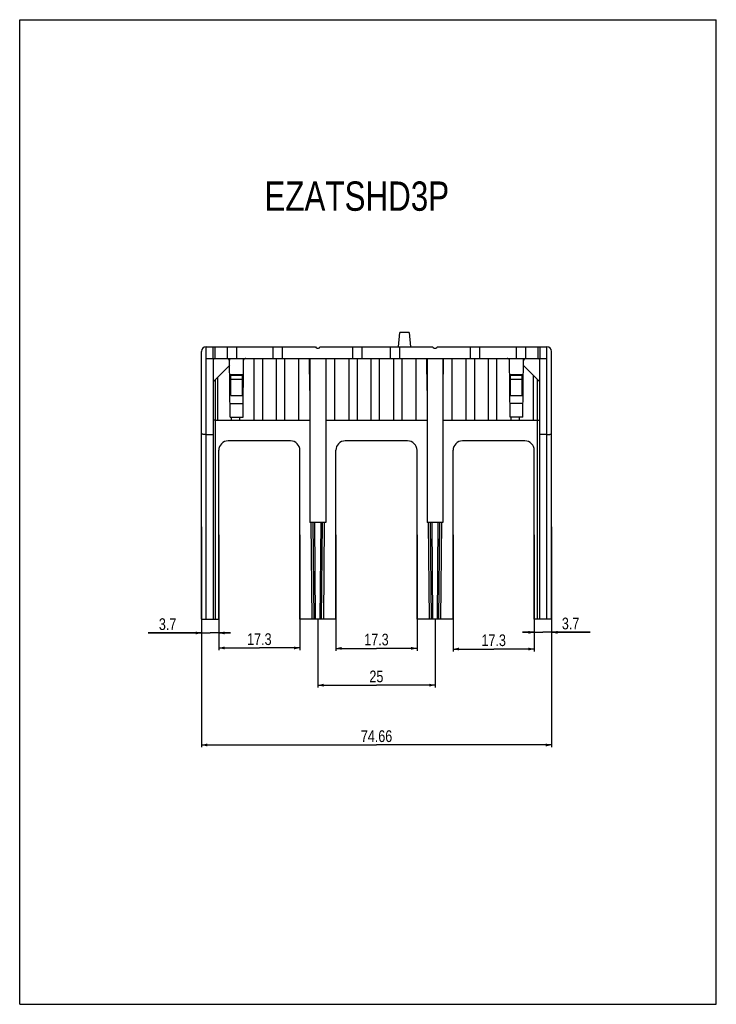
# Model space of a CAD drawing. Header units: millimetres. Extents: x 0 to 148, y 0 to 210.
import ezdxf

# ---------------------------------------------------------------- set-up
doc = ezdxf.new("R2010")
doc.units = ezdxf.units.MM
doc.header["$LTSCALE"] = 13.688889
doc.layers.get('0').update_dxf_attribs({"linetype": 'CONTINUOUS'})
doc.layers.add('00_COMPONENTS', color=7, linetype='CONTINUOUS')
doc.styles.get("Standard").update_dxf_attribs({"font": 'txt', "width": 0.8})
doc.dimstyles.new('DIMSTYLE_1', dxfattribs={"dimtxt": 2.5, "dimasz": 1.25, "dimexe": 1, "dimexo": 0, "dimgap": 1.25, "dimtad": 1, "dimdsep": 46, "dimtxsty": 'Standard', "dimblk": '_FILLED', "dimblk1": '_FILLED', "dimblk2": '_FILLED', "dimcen": 0.09, "dimadec": 0, "dimazin": 0, "dimtp": 0.15, "dimtm": 0.15, "dimtfac": 1, "dimtofl": 0, "dimtmove": 0, "dimatfit": 3, "dimldrblk": '_FILLED', "dimfxl": 1, "dimtolj": 1, "dimarcsym": 0})
doc.dimstyles.new('DIMSTYLE_2', dxfattribs={"dimtxt": 2.5, "dimasz": 1.25, "dimexe": 1, "dimexo": 0, "dimgap": 1.25, "dimtad": 1, "dimdsep": 46, "dimtxsty": 'Standard', "dimblk": '_FILLED', "dimblk1": '_FILLED', "dimblk2": '_FILLED', "dimcen": 0.09, "dimadec": 0, "dimazin": 0, "dimtp": 0.1, "dimtm": 0.1, "dimtfac": 1, "dimtofl": 0, "dimtmove": 0, "dimatfit": 3, "dimldrblk": '_FILLED', "dimfxl": 1, "dimtolj": 1, "dimarcsym": 0})
doc.dimstyles.new('DIMSTYLE_3', dxfattribs={"dimtxt": 2.5, "dimasz": 1.25, "dimexe": 1, "dimexo": 0, "dimgap": 1.25, "dimtad": 1, "dimdsep": 46, "dimtxsty": 'Standard', "dimblk": '_FILLED', "dimblk1": '_FILLED', "dimblk2": '_FILLED', "dimcen": 0.09, "dimadec": 0, "dimazin": 0, "dimtp": 0.05, "dimtm": 0.05, "dimtfac": 1, "dimtofl": 0, "dimtmove": 0, "dimatfit": 3, "dimldrblk": '_FILLED', "dimfxl": 1, "dimtolj": 1, "dimarcsym": 0})

# ---------------------------------------------------------------- blocks, each defined once
blk = doc.blocks.new('_FILLED')
at = {"color": 0, "linetype": 'ByBlock'}
blk.add_solid([(0, 0), (-1, 0.25), (-1, -0.25)], dxfattribs=at)
blk = doc.blocks.new('*D1')
at = {"color": 2, "linetype": 'Continuous'}
for p, q in [((38.74, 82.16), (38.74, 54.81)), ((113.4, 82.16), (113.4, 54.81)), ((38.74, 55.31), (76.07, 55.31)), ((113.4, 55.31), (76.07, 55.31))]:
    blk.add_line(p, q, dxfattribs=at)
at = {"color": 2, "linetype": 'Continuous', "xscale": 1.25, "yscale": 1.25, "zscale": 1.25, "rotation": 180}
blk.add_blockref('_FILLED', (38.74, 55.31), dxfattribs=at)
at = {"color": 2, "linetype": 'Continuous', "xscale": 1.25, "yscale": 1.25, "zscale": 1.25}
blk.add_blockref('_FILLED', (113.4, 55.31), dxfattribs=at)
at = {"color": 2, "linetype": 'Continuous', "insert": (76.07, 58.44), "char_height": 2.5, "width": 10, "attachment_point": 2, "line_spacing_factor": 0.9}
blk.add_mtext('74.66', dxfattribs=at)
blk = doc.blocks.new('*D2')
at = {"color": 2, "linetype": 'Continuous'}
for p, q in [((63.54, 82.16), (63.54, 67.56)), ((88.54, 82.16), (88.54, 67.56)), ((63.54, 68.06), (76.04, 68.06)), ((88.54, 68.06), (76.04, 68.06))]:
    blk.add_line(p, q, dxfattribs=at)
at = {"color": 2, "linetype": 'Continuous', "xscale": 1.25, "yscale": 1.25, "zscale": 1.25, "rotation": 180}
blk.add_blockref('_FILLED', (63.54, 68.06), dxfattribs=at)
at = {"color": 2, "linetype": 'Continuous', "xscale": 1.25, "yscale": 1.25, "zscale": 1.25}
blk.add_blockref('_FILLED', (88.54, 68.06), dxfattribs=at)
at = {"color": 2, "linetype": 'Continuous', "insert": (76.04, 71.18), "char_height": 2.5, "width": 4, "attachment_point": 2, "line_spacing_factor": 0.9}
blk.add_mtext('25', dxfattribs=at)
blk = doc.blocks.new('*D3')
at = {"color": 2, "linetype": 'Continuous'}
for p, q in [((42.44, 100.16), (42.44, 75.5)), ((59.74, 100.16), (59.74, 75.5)), ((42.44, 76), (51.09, 76)), ((59.74, 76), (51.09, 76))]:
    blk.add_line(p, q, dxfattribs=at)
at = {"color": 2, "linetype": 'Continuous', "xscale": 1.25, "yscale": 1.25, "zscale": 1.25, "rotation": 180}
blk.add_blockref('_FILLED', (42.44, 76), dxfattribs=at)
at = {"color": 2, "linetype": 'Continuous', "xscale": 1.25, "yscale": 1.25, "zscale": 1.25}
blk.add_blockref('_FILLED', (59.74, 76), dxfattribs=at)
at = {"color": 2, "linetype": 'Continuous', "insert": (51.09, 79.13), "char_height": 2.5, "width": 8, "attachment_point": 2, "line_spacing_factor": 0.9}
blk.add_mtext('17.3', dxfattribs=at)
blk = doc.blocks.new('*D4')
at = {"color": 2, "linetype": 'Continuous'}
for p, q in [((67.4, 100.16), (67.4, 75.42)), ((84.7, 100.16), (84.7, 75.42)), ((67.4, 75.92), (76.05, 75.92)), ((84.7, 75.92), (76.05, 75.92))]:
    blk.add_line(p, q, dxfattribs=at)
at = {"color": 2, "linetype": 'Continuous', "xscale": 1.25, "yscale": 1.25, "zscale": 1.25, "rotation": 180}
blk.add_blockref('_FILLED', (67.4, 75.92), dxfattribs=at)
at = {"color": 2, "linetype": 'Continuous', "xscale": 1.25, "yscale": 1.25, "zscale": 1.25}
blk.add_blockref('_FILLED', (84.7, 75.92), dxfattribs=at)
at = {"color": 2, "linetype": 'Continuous', "insert": (76.05, 79.05), "char_height": 2.5, "width": 8, "attachment_point": 2, "line_spacing_factor": 0.9}
blk.add_mtext('17.3', dxfattribs=at)
blk = doc.blocks.new('*D5')
at = {"color": 2, "linetype": 'Continuous'}
for p, q in [((92.4, 100.16), (92.4, 75.27)), ((109.7, 100.16), (109.7, 75.27)), ((92.4, 75.77), (101.05, 75.77)), ((109.7, 75.77), (101.05, 75.77))]:
    blk.add_line(p, q, dxfattribs=at)
at = {"color": 2, "linetype": 'Continuous', "xscale": 1.25, "yscale": 1.25, "zscale": 1.25, "rotation": 180}
blk.add_blockref('_FILLED', (92.4, 75.77), dxfattribs=at)
at = {"color": 2, "linetype": 'Continuous', "xscale": 1.25, "yscale": 1.25, "zscale": 1.25}
blk.add_blockref('_FILLED', (109.7, 75.77), dxfattribs=at)
at = {"color": 2, "linetype": 'Continuous', "insert": (101.05, 78.9), "char_height": 2.5, "width": 8, "attachment_point": 2, "line_spacing_factor": 0.9}
blk.add_mtext('17.3', dxfattribs=at)
blk = doc.blocks.new('*D6')
at = {"color": 2, "linetype": 'Continuous'}
for p, q in [((113.4, 101.87), (113.4, 78.84)), ((109.7, 100.16), (109.7, 78.84)), ((109.7, 79.34), (107.2, 79.34)), ((107.2, 79.34), (111.55, 79.34)), ((121.58, 79.34), (111.55, 79.34)), ((113.4, 79.34), (121.58, 79.34))]:
    blk.add_line(p, q, dxfattribs=at)
at = {"color": 2, "linetype": 'Continuous', "xscale": 1.25, "yscale": 1.25, "zscale": 1.25}
blk.add_blockref('_FILLED', (109.7, 79.34), dxfattribs=at)
at = {"color": 2, "linetype": 'Continuous', "xscale": 1.25, "yscale": 1.25, "zscale": 1.25, "rotation": 180}
blk.add_blockref('_FILLED', (113.4, 79.34), dxfattribs=at)
at = {"color": 2, "linetype": 'Continuous', "insert": (115.58, 82.47), "char_height": 2.5, "width": 6, "attachment_point": 1, "line_spacing_factor": 0.9}
blk.add_mtext('3.7', dxfattribs=at)
blk = doc.blocks.new('*D7')
at = {"color": 2, "linetype": 'Continuous'}
for p, q in [((38.74, 101.87), (38.74, 78.7)), ((42.44, 100.16), (42.44, 78.7)), ((38.74, 79.2), (27.39, 79.2)), ((27.39, 79.2), (40.59, 79.2)), ((44.94, 79.2), (40.59, 79.2)), ((42.44, 79.2), (44.94, 79.2))]:
    blk.add_line(p, q, dxfattribs=at)
at = {"color": 2, "linetype": 'Continuous', "xscale": 1.25, "yscale": 1.25, "zscale": 1.25}
blk.add_blockref('_FILLED', (38.74, 79.2), dxfattribs=at)
at = {"color": 2, "linetype": 'Continuous', "xscale": 1.25, "yscale": 1.25, "zscale": 1.25, "rotation": 180}
blk.add_blockref('_FILLED', (42.44, 79.2), dxfattribs=at)
at = {"color": 2, "linetype": 'Continuous', "insert": (33.39, 82.33), "char_height": 2.5, "width": 6, "attachment_point": 3, "line_spacing_factor": 0.9}
blk.add_mtext('3.7', dxfattribs=at)

msp = doc.modelspace()

# ---------------------------------------------------------------- linework, layer by layer
at = {"color": 7, "linetype": 'Continuous'}
for p, q in [((0, 0), (0, 210)), ((0, 210), (148.5, 210)), ((148.5, 0), (148.5, 210)), ((0, 0), (148.5, 0))]:
    msp.add_line(p, q, dxfattribs=at)
at = {"layer": '00_COMPONENTS', "color": 7, "linetype": 'Continuous'}
for p, q in [((80.755, 140.258), (81.018, 143.258)), ((83.055, 143.258), (81.018, 143.258)), ((83.055, 143.258), (83.318, 140.258)), ((38.736, 82.158), (38.736, 139.258)), ((39.736, 140.258), (63.086, 140.258)), ((41.236, 137.758), (41.236, 140.258)), ((44.236, 140.258), (44.236, 137.758)), ((56.036, 137.758), (56.036, 140.258)), ((63.386, 139.958), (63.686, 139.958)), ((63.986, 140.258), (88.086, 140.258)), ((71.036, 137.758), (71.036, 140.258)), ((81.036, 137.758), (81.036, 140.258)), ((88.386, 139.958), (88.686, 139.958)), ((88.986, 140.258), (112.396, 140.258)), ((96.036, 140.258), (96.036, 137.758)), ((107.896, 137.758), (107.896, 140.258)), ((110.896, 140.258), (110.896, 137.758)), ((113.396, 82.158), (113.396, 139.258)), ((39.736, 137.758), (112.396, 137.758)), ((41.236, 137.258), (41.236, 82.158)), ((44.736, 137.758), (44.736, 137.417)), ((44.867, 125.258), (44.758, 137.758)), ((47.606, 125.258), (47.715, 137.758)), ((47.736, 137.417), (47.736, 137.758)), ((49.936, 137.758), (49.936, 124.558)), ((51.736, 137.758), (51.736, 124.558)), ((54.736, 124.558), (54.736, 137.758)), ((56.536, 124.558), (56.536, 137.758)), ((59.536, 124.558), (59.536, 137.758)), ((61.846, 137.758), (61.846, 102.758)), ((65.226, 137.758), (65.226, 102.758)), ((67.136, 137.758), (67.136, 124.558)), ((70.136, 137.758), (70.136, 124.558)), ((71.936, 137.758), (71.936, 124.558)), ((74.936, 124.558), (74.936, 137.758)), ((76.736, 124.558), (76.736, 137.758)), ((79.736, 124.558), (79.736, 137.758)), ((81.536, 124.558), (81.536, 137.758)), ((84.536, 124.558), (84.536, 137.758)), ((86.846, 137.758), (86.846, 102.758)), ((90.226, 137.758), (90.226, 102.758)), ((92.136, 137.758), (92.136, 124.558)), ((95.136, 137.758), (95.136, 124.558)), ((96.936, 137.758), (96.936, 124.558)), ((99.936, 124.558), (99.936, 137.758)), ((101.736, 124.558), (101.736, 137.758)), ((104.396, 137.417), (104.396, 137.758)), ((104.527, 125.258), (104.418, 137.758)), ((107.266, 125.258), (107.375, 137.758)), ((107.396, 137.417), (107.396, 137.758)), ((110.896, 82.158), (110.896, 137.258)), ((44.771, 136.292), (41.236, 132.758)), ((110.896, 132.758), (107.362, 136.292)), ((42.136, 133.658), (42.136, 124.558)), ((44.788, 134.358), (47.685, 134.358)), ((44.986, 129.846), (44.986, 134.358)), ((44.986, 134.158), (47.486, 134.158)), ((44.986, 133.308), (47.486, 133.308)), ((47.486, 129.846), (47.486, 134.358)), ((104.448, 134.358), (107.345, 134.358)), ((104.646, 129.846), (104.646, 134.358)), ((104.646, 134.158), (107.146, 134.158)), ((104.646, 133.308), (107.146, 133.308)), ((107.146, 129.846), (107.146, 134.358)), ((109.536, 124.558), (109.536, 134.118)), ((44.986, 129.846), (47.486, 129.846)), ((104.646, 129.846), (107.146, 129.846)), ((41.736, 124.558), (61.846, 124.558)), ((44.867, 125.258), (47.606, 125.258)), ((45.136, 124.558), (45.136, 125.258)), ((46.936, 124.558), (46.936, 125.258)), ((65.226, 124.558), (86.846, 124.558)), ((90.226, 124.558), (110.396, 124.558)), ((107.266, 125.258), (104.527, 125.258)), ((104.736, 124.558), (104.736, 125.258)), ((106.536, 124.558), (106.536, 125.258)), ((39.736, 121.558), (41.236, 121.558)), ((57.736, 120.158), (44.436, 120.158)), ((82.696, 120.158), (69.396, 120.158)), ((107.696, 120.158), (94.396, 120.158)), ((112.396, 121.558), (110.896, 121.558)), ((42.436, 82.158), (42.436, 118.158)), ((59.736, 82.158), (59.736, 118.158)), ((67.396, 82.158), (67.396, 118.158)), ((84.696, 82.158), (84.696, 118.158)), ((92.396, 82.158), (92.396, 118.158)), ((109.696, 82.158), (109.696, 118.158)), ((65.226, 102.758), (61.847, 102.758)), ((62.772, 82.158), (62.592, 102.758)), ((62.842, 102.758), (63.022, 82.158)), ((64.051, 82.158), (64.231, 102.758)), ((64.481, 102.758), (64.301, 82.158)), ((90.226, 102.758), (86.847, 102.758)), ((87.772, 82.158), (87.592, 102.758)), ((87.842, 102.758), (88.022, 82.158)), ((89.051, 82.158), (89.231, 102.758)), ((89.481, 102.758), (89.301, 82.158)), ((38.736, 82.158), (42.436, 82.158)), ((67.396, 82.158), (59.736, 82.158)), ((92.396, 82.158), (84.696, 82.158)), ((113.396, 82.158), (109.696, 82.158))]:
    msp.add_line(p, q, dxfattribs=at)
at = {"layer": '00_COMPONENTS', "color": 9, "linetype": 'Continuous'}
for p, q in [((39.736, 82.158), (39.736, 140.258)), ((41.698, 137.758), (41.698, 140.258)), ((46.236, 140.258), (46.236, 137.758)), ((54.036, 137.758), (54.036, 140.258)), ((73.036, 137.758), (73.036, 140.258)), ((79.036, 137.758), (79.036, 140.258)), ((98.036, 140.258), (98.036, 137.758)), ((105.896, 137.758), (105.896, 140.258)), ((110.435, 140.258), (110.435, 137.758)), ((112.396, 82.158), (112.396, 140.258)), ((61.846, 130.924), (61.787, 137.758)), ((65.286, 137.758), (65.226, 130.924)), ((86.846, 130.924), (86.787, 137.758)), ((90.286, 137.758), (90.226, 130.924)), ((41.736, 82.158), (41.736, 133.258)), ((110.396, 82.158), (110.396, 133.258)), ((44.842, 128.122), (47.631, 128.122)), ((107.291, 128.122), (104.502, 128.122)), ((62.092, 102.76), (62.272, 82.158)), ((64.801, 82.158), (64.981, 102.76)), ((87.092, 102.76), (87.272, 82.158)), ((89.801, 82.158), (89.981, 102.76))]:
    msp.add_line(p, q, dxfattribs=at)
at = {"layer": '00_COMPONENTS', "color": 7, "linetype": 'Continuous'}
for centre, radius, start, end in [((39.736, 139.258), 1, 90, 180), ((63.386, 140.258), 0.3, 180, 270), ((63.686, 140.258), 0.3, 270, 360), ((88.386, 140.258), 0.3, 180, 270), ((88.686, 140.258), 0.3, 270, 360), ((112.396, 139.258), 1, 0, 90), ((41.736, 137.258), 0.5, 94.46824, 180), ((44.263, 137.258), 0.5, 18.61644, 72.138), ((48.21, 137.258), 0.5, 90, 161.38356), ((103.923, 137.258), 0.5, 18.61644, 90), ((107.87, 137.258), 0.5, 107.98065, 161.38356), ((110.396, 137.258), 0.5, 0, 85.53176), ((44.436, 118.158), 2, 90, 180), ((57.736, 118.158), 2, 0, 90), ((69.396, 118.158), 2, 90, 180), ((82.696, 118.158), 2, 0, 90), ((94.396, 118.158), 2, 90, 180), ((107.696, 118.158), 2, 0, 90)]:
    msp.add_arc(centre, radius, start, end, dxfattribs=at)
for points, knots in [([(41.736, 124.558), (41.704, 124.558), (41.64, 124.557), (41.548, 124.556), (41.462, 124.554), (41.387, 124.552), (41.333, 124.549), (41.297, 124.546), (41.276, 124.544), (41.26, 124.542), (41.247, 124.54), (41.241, 124.539), (41.236, 124.537), (41.236, 124.536)], [0, 0, 0, 0, 0.1941056, 0.3815375, 0.5539689, 0.7049943, 0.8289728, 0.8793912, 0.9213949, 0.95453, 0.9786044, 0.9935718, 1, 1, 1, 1]), ([(110.396, 124.558), (110.429, 124.558), (110.493, 124.557), (110.585, 124.556), (110.671, 124.554), (110.746, 124.552), (110.8, 124.549), (110.836, 124.546), (110.857, 124.544), (110.873, 124.542), (110.886, 124.54), (110.892, 124.539), (110.896, 124.537), (110.896, 124.536)], [0, 0, 0, 0, 0.1941056, 0.3815375, 0.5539689, 0.7049943, 0.8289728, 0.8793912, 0.9213949, 0.95453, 0.9786044, 0.9935718, 1, 1, 1, 1]), ([(39.736, 121.558), (39.671, 121.558), (39.544, 121.558), (39.359, 121.56), (39.188, 121.562), (39.058, 121.566), (38.966, 121.569), (38.908, 121.571), (38.857, 121.573), (38.816, 121.576), (38.783, 121.579), (38.759, 121.581), (38.745, 121.584), (38.738, 121.586), (38.736, 121.588), (38.736, 121.588)], [0, 0, 0, 0, 0.194596, 0.3820782, 0.554637, 0.7058771, 0.7717025, 0.8300945, 0.8804841, 0.9224425, 0.9555554, 0.9794997, 0.994171, 0.9980803, 1, 1, 1, 1]), ([(112.396, 121.558), (112.461, 121.558), (112.589, 121.558), (112.774, 121.56), (112.945, 121.562), (113.075, 121.566), (113.167, 121.569), (113.225, 121.571), (113.276, 121.573), (113.317, 121.576), (113.35, 121.579), (113.374, 121.581), (113.388, 121.584), (113.395, 121.586), (113.396, 121.588), (113.396, 121.588)], [0, 0, 0, 0, 0.194596, 0.3820782, 0.554637, 0.7058771, 0.7717025, 0.8300945, 0.8804841, 0.9224425, 0.9555554, 0.9794997, 0.994171, 0.9980803, 1, 1, 1, 1])]:
    msp.add_open_spline(points, degree=3, knots=knots, dxfattribs=at)

# ---------------------------------------------------------------- texts
at = {"color": 2, "linetype": 'Continuous', "insert": (52.167, 175.495), "char_height": 6.25, "width": 45, "attachment_point": 1, "line_spacing_factor": 0.9}
msp.add_mtext('EZATSHD3P', dxfattribs=at)

# ---------------------------------------------------------------- dimensions: what is measured, and where the dimension line sits
at = {"color": 2, "linetype": 'Continuous'}
dim = msp.add_linear_dim(base=(38.736, 79.205), p1=(42.436, 100.158), p2=(38.736, 101.873), angle=180, dimstyle='DIMSTYLE_3', dxfattribs=at)
dim.commit()
dim.dimension.update_dxf_attribs({"geometry": '*D7', "text_midpoint": (30.389, 79.205), "dimtype": 160})
for base, p1, p2, dimstyle, picture, middle in [((113.396, 79.343), (109.696, 100.158), (113.396, 101.873), 'DIMSTYLE_3', '*D6', (118.584, 79.343)), ((59.736, 76.003), (42.436, 100.158), (59.736, 100.158), 'DIMSTYLE_2', '*D3', (51.086, 76.003)), ((84.696, 75.921), (67.396, 100.158), (84.696, 100.158), 'DIMSTYLE_2', '*D4', (76.046, 75.921)), ((109.696, 75.771), (92.396, 100.158), (109.696, 100.158), 'DIMSTYLE_2', '*D5', (101.046, 75.771)), ((113.396, 55.31), (38.736, 82.158), (113.396, 82.158), 'DIMSTYLE_1', '*D1', (76.066, 55.31)), ((88.536, 68.057), (63.536, 82.158), (88.536, 82.158), 'DIMSTYLE_2', '*D2', (76.036, 68.057))]:
    dim = msp.add_linear_dim(base=base, p1=p1, p2=p2, dimstyle=dimstyle, dxfattribs=at)
    dim.commit()
    dim.dimension.update_dxf_attribs({"geometry": picture, "text_midpoint": middle, "dimtype": 160})

doc.saveas('drawing.dxf')
